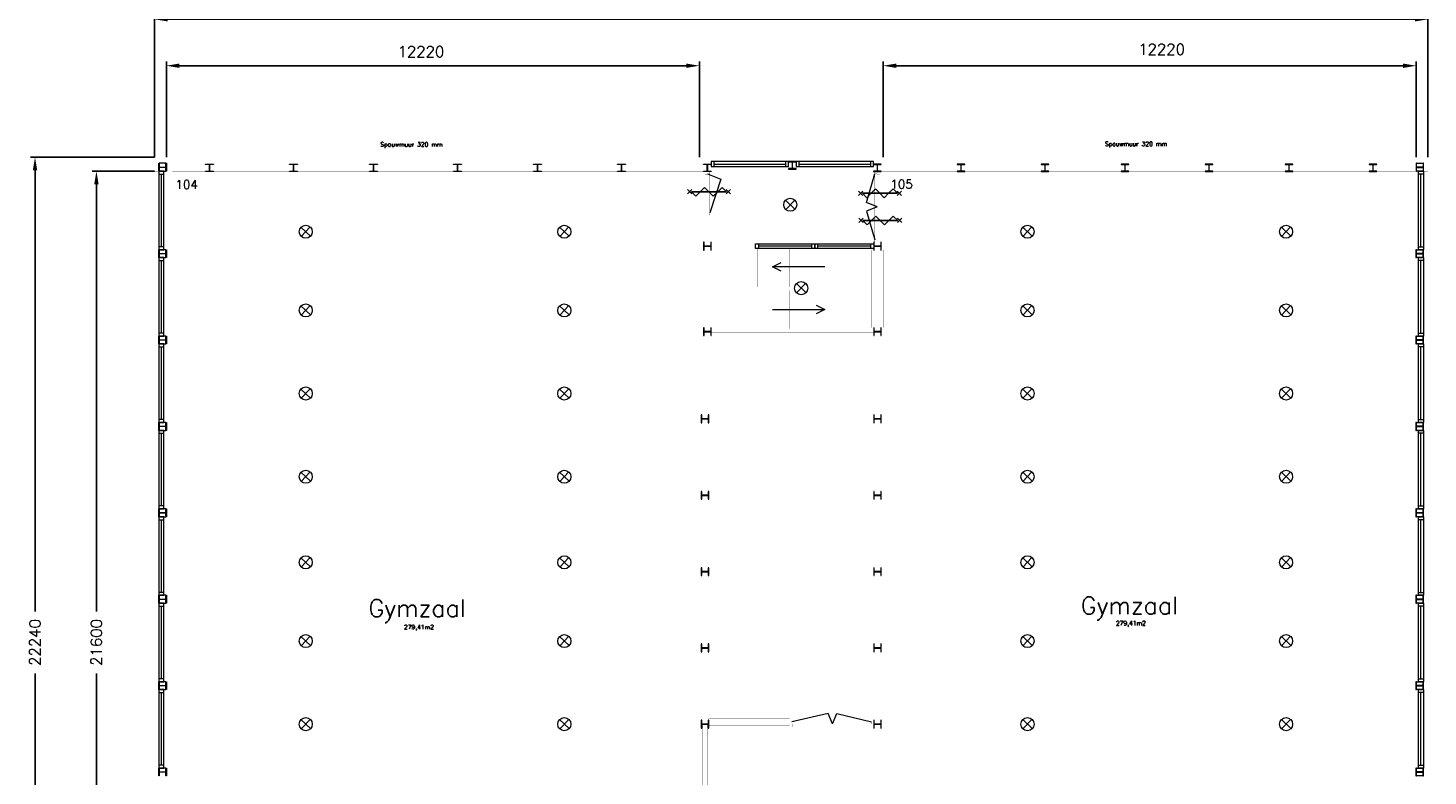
# Model space of a CAD drawing. Header units: millimetres. Extents: x -539328 to 307283, y -3176 to 118900.
# Tile 31 of 33: x 226772 to 258870, y 81703 to 98843. Entities that reach past the tile are written whole.
import ezdxf

# ---------------------------------------------------------------- set-up
doc = ezdxf.new("R2010")
doc.units = ezdxf.units.MM
doc.header["$LTSCALE"] = 50
doc.header["$MEASUREMENT"] = 0
doc.layers.get('0').update_dxf_attribs({"linetype": 'CONTINUOUS'})
doc.layers.get('DEFPOINTS').update_dxf_attribs({"linetype": 'CONTINUOUS'})
doc.layers.add('Binnendeurkozin', color=4, linetype='CONTINUOUS', lineweight=18)
for name, color, linetype in [('Binnenkozijn', 4, 'CONTINUOUS'), ('Binnenmuur', 1, 'CONTINUOUS'), ('Buitenmuur', 1, 'CONTINUOUS'), ('Hekwerk', 3, 'CONTINUOUS'), ('Lichtpunt', 7, 'CONTINUOUS'), ('Maatvoering', 7, 'CONTINUOUS'), ('Profiel', 5, 'CONTINUOUS'), ('TEKST', 7, 'CONTINUOUS'), ('Timmerwerk', 5, 'CONTINUOUS'), ('TRAPPEN', 2, 'CONTINUOUS')]:
    doc.layers.add(name, color=color, linetype=linetype)
doc.styles.get("Standard").update_dxf_attribs({"font": 'romans.shx'})
doc.dimstyles.new('DIM-ARR', dxfattribs={"dimtxt": 2.5, "dimasz": 3, "dimexe": 1, "dimexo": 0, "dimgap": 1.5, "dimtad": 1, "dimdsep": 46, "dimtxsty": 'Standard', "dimcen": -3, "dimdle": 1.25, "dimclrt": 7, "dimadec": 0, "dimazin": 0, "dimtfac": 0.8, "dimtmove": 2, "dimatfit": 3, "dimfxl": 1, "dimtvp": 1.8, "dimtolj": 1, "dimarcsym": 0})

# ---------------------------------------------------------------- blocks, each defined once
blk = doc.blocks.new('*D81')
at = {"layer": 'DEFPOINTS', "color": 0, "transparency": 16777216}
for p in [(226933, 95883), (229673, 95883), (229727, 73643)]:
    blk.add_point(p, dxfattribs=at)
at = {"layer": 'Maatvoering', "color": 0, "lineweight": -2, "transparency": 16777216}
for p, q in [((229673, 95883), (226833, 95883)), ((226933, 95583), (226933, 85473)), ((226933, 73943), (226933, 84054)), ((229727, 73643), (226833, 73643))]:
    blk.add_line(p, q, dxfattribs=at)
at = {"layer": 'Maatvoering', "color": 0, "transparency": 16777216}
for points in [[(226883, 95583), (226983, 95583), (226933, 95883)], [(226883, 73943), (226983, 73943), (226933, 73643)]]:
    blk.add_solid(points, dxfattribs=at)
at = {"layer": 'Maatvoering', "color": 7, "lineweight": 0, "transparency": 16777216, "insert": (226933, 84763), "char_height": 250, "attachment_point": 5, "rotation": 90}
blk.add_mtext('\\A1;22240', dxfattribs=at)
blk = doc.blocks.new('*D82')
at = {"layer": 'DEFPOINTS', "color": 0, "transparency": 16777216}
for p in [(228341, 95563), (229673, 95563), (229727, 73963)]:
    blk.add_point(p, dxfattribs=at)
at = {"layer": 'Maatvoering', "color": 0, "lineweight": -2, "transparency": 16777216}
for p, q in [((229673, 95563), (228241, 95563)), ((228341, 95263), (228341, 85473)), ((228341, 74263), (228341, 84054)), ((229727, 73963), (228241, 73963))]:
    blk.add_line(p, q, dxfattribs=at)
at = {"layer": 'Maatvoering', "color": 0, "transparency": 16777216}
for points in [[(228291, 95263), (228391, 95263), (228341, 95563)], [(228291, 74263), (228391, 74263), (228341, 73963)]]:
    blk.add_solid(points, dxfattribs=at)
at = {"layer": 'Maatvoering', "color": 7, "lineweight": 0, "transparency": 16777216, "insert": (228340, 84763), "char_height": 250, "attachment_point": 5, "rotation": 90}
blk.add_mtext('\\A1;21600', dxfattribs=at)
blk = doc.blocks.new('*D83')
at = {"layer": 'DEFPOINTS', "color": 0, "transparency": 16777216}
for p in [(258870, 99044), (229673, 95883), (258870, 95883)]:
    blk.add_point(p, dxfattribs=at)
at = {"layer": 'Maatvoering', "color": 0, "lineweight": -2, "transparency": 16777216}
for p, q in [((229673, 95883), (229673, 99144)), ((229973, 99044), (258570, 99044)), ((258870, 95883), (258870, 99144))]:
    blk.add_line(p, q, dxfattribs=at)
at = {"layer": 'Maatvoering', "color": 0, "transparency": 16777216}
for points in [[(229973, 99094), (229973, 98994), (229673, 99044)], [(258570, 99094), (258570, 98994), (258870, 99044)]]:
    blk.add_solid(points, dxfattribs=at)
at = {"layer": 'Maatvoering', "color": 7, "lineweight": 0, "transparency": 16777216, "insert": (244271, 99512), "char_height": 250, "attachment_point": 5}
blk.add_mtext('\\A1;29197', dxfattribs=at)
blk = doc.blocks.new('*D84')
at = {"layer": 'DEFPOINTS', "color": 0, "transparency": 16777216}
for p in [(242164, 97979), (229944, 95883), (242164, 95883)]:
    blk.add_point(p, dxfattribs=at)
at = {"layer": 'Maatvoering', "color": 0, "lineweight": -2, "transparency": 16777216}
for p, q in [((229944, 95883), (229944, 98079)), ((230244, 97979), (241864, 97979)), ((242164, 95883), (242164, 98079))]:
    blk.add_line(p, q, dxfattribs=at)
at = {"layer": 'Maatvoering', "color": 0, "transparency": 16777216}
for points in [[(230244, 98029), (230244, 97929), (229944, 97979)], [(241864, 98029), (241864, 97929), (242164, 97979)]]:
    blk.add_solid(points, dxfattribs=at)
at = {"layer": 'Maatvoering', "color": 7, "lineweight": 0, "transparency": 16777216, "insert": (235780, 98301), "char_height": 250, "attachment_point": 5}
blk.add_mtext('\\A1;12220', dxfattribs=at)
blk = doc.blocks.new('*D85')
at = {"layer": 'DEFPOINTS', "color": 0, "transparency": 16777216}
for p in [(258599, 97979), (246379, 95883), (258599, 95883)]:
    blk.add_point(p, dxfattribs=at)
at = {"layer": 'Maatvoering', "color": 0, "lineweight": -2, "transparency": 16777216}
for p, q in [((246379, 95883), (246379, 98079)), ((246679, 97979), (258299, 97979)), ((258599, 95883), (258599, 98079))]:
    blk.add_line(p, q, dxfattribs=at)
at = {"layer": 'Maatvoering', "color": 0, "transparency": 16777216}
for points in [[(246679, 98029), (246679, 97929), (246379, 97979)], [(258299, 98029), (258299, 97929), (258599, 97979)]]:
    blk.add_solid(points, dxfattribs=at)
at = {"layer": 'Maatvoering', "color": 7, "lineweight": 0, "transparency": 16777216, "insert": (252762, 98356), "char_height": 250, "attachment_point": 5}
blk.add_mtext('\\A1;12220', dxfattribs=at)

msp = doc.modelspace()

# ---------------------------------------------------------------- linework, layer by layer
for p, q in [((241891.806, 95140.866), (241991.806, 95040.866)), ((241991.806, 95140.866), (241891.806, 95040.866)), ((241984.133, 95090.866), (242784.133, 95090.866)), ((242084.133, 94990.866), (241984.133, 95090.866)), ((242184.133, 95090.866), (242084.133, 94990.866)), ((242284.133, 95190.866), (242184.133, 95090.866)), ((242384.133, 95090.866), (242284.133, 95190.866)), ((242584.133, 95090.866), (242384.133, 95090.866)), ((242484.133, 94990.866), (242384.133, 95090.866)), ((242584.133, 95090.866), (242484.133, 94990.866)), ((242684.133, 95190.866), (242584.133, 95090.866)), ((242684.133, 95190.866), (242784.133, 95090.866)), ((242784.133, 95090.866), (242684.133, 95090.866)), ((242784.133, 95090.866), (242684.133, 95090.866)), ((242779.394, 95140.866), (242879.394, 95040.866)), ((242879.394, 95140.866), (242779.394, 95040.866)), ((245811.72, 95105.193), (245911.72, 95005.193)), ((245911.72, 95105.193), (245811.72, 95005.193)), ((245904.048, 95055.193), (246704.048, 95055.193)), ((246004.048, 94955.193), (245904.048, 95055.193)), ((246104.048, 95055.193), (246004.048, 94955.193)), ((246204.048, 95155.193), (246104.048, 95055.193)), ((246304.048, 95055.193), (246204.048, 95155.193)), ((246504.048, 95055.193), (246304.048, 95055.193)), ((246404.048, 94955.193), (246304.048, 95055.193)), ((246504.048, 95055.193), (246404.048, 94955.193)), ((246604.048, 95155.193), (246504.048, 95055.193)), ((246604.048, 95155.193), (246704.048, 95055.193)), ((246704.048, 95055.193), (246604.048, 95055.193)), ((246704.048, 95055.193), (246604.048, 95055.193)), ((246699.308, 95105.193), (246799.308, 95005.193)), ((246799.308, 95105.193), (246699.308, 95005.193)), ((245818.862, 94484.492), (245918.862, 94384.492)), ((245918.862, 94484.492), (245818.862, 94384.492)), ((245911.189, 94434.492), (246711.189, 94434.492)), ((246011.189, 94334.492), (245911.189, 94434.492)), ((246111.189, 94434.492), (246011.189, 94334.492)), ((246211.189, 94534.492), (246111.189, 94434.492)), ((246311.189, 94434.492), (246211.189, 94534.492)), ((246511.189, 94434.492), (246311.189, 94434.492)), ((246411.189, 94334.492), (246311.189, 94434.492)), ((246511.189, 94434.492), (246411.189, 94334.492)), ((246611.189, 94534.492), (246511.189, 94434.492)), ((246611.189, 94534.492), (246711.189, 94434.492)), ((246711.189, 94434.492), (246611.189, 94434.492)), ((246711.189, 94434.492), (246611.189, 94434.492)), ((246706.45, 94484.492), (246806.45, 94384.492)), ((246806.45, 94484.492), (246706.45, 94384.492))]:
    msp.add_line(p, q)
at = {"layer": 'Binnendeurkozin', "lineweight": 0}
for p, q in [((242354.721, 95501.809), (242655.02, 95378.729)), ((242655.02, 95378.729), (242404.721, 94605.809)), ((245996.09, 94842.888), (246187.221, 95501.809)), ((246237.221, 94744.059), (245996.09, 94842.888)), ((246237.221, 94744.059), (245996.09, 94645.229)), ((245996.09, 94645.229), (246187.221, 93986.308)), ((245116.391, 83138.439), (244285.221, 82947.308)), ((245215.221, 82897.308), (245116.391, 83138.439)), ((245215.221, 82897.308), (245314.05, 83138.439)), ((245314.05, 83138.439), (246111.221, 82947.308))]:
    msp.add_line(p, q, dxfattribs=at)
at = {"layer": 'Binnendeurkozin', "lineweight": 0, "const_width": 0.8}
for points in [[(242290.721, 95553.809), (242404.721, 95553.809), (242404.721, 95501.809), (242354.721, 95501.809), (242354.721, 95486.809), (242290.721, 95486.809), (242290.721, 95553.809)], [(242290.721, 94586.809), (242290.721, 95486.809)], [(242404.721, 94605.809), (242354.721, 94605.809), (242354.721, 95501.809), (242404.721, 95501.809), (242404.721, 94605.809)], [(246301.221, 95553.809), (246187.221, 95553.809), (246187.221, 95501.809), (246237.221, 95501.809), (246237.221, 95486.809), (246301.221, 95486.809), (246301.221, 95553.809)], [(246187.221, 95501.809), (246237.221, 95501.809), (246237.221, 94744.059), (246187.221, 94744.059), (246187.221, 95501.809)], [(246301.221, 95486.809), (246301.221, 94001.308)], [(246187.221, 94744.059), (246237.221, 94744.059), (246237.221, 93986.308), (246187.221, 93986.308), (246187.221, 94744.059)], [(242290.721, 94553.809), (242404.721, 94553.809), (242404.721, 94605.809), (242354.721, 94605.809), (242354.721, 94620.809), (242290.721, 94620.809), (242290.721, 94553.809)], [(246301.221, 93934.308), (246187.221, 93934.308), (246187.221, 93986.308), (246237.221, 93986.308), (246237.221, 94001.308), (246301.221, 94001.308), (246301.221, 93934.308)], [(244233.221, 82833.308), (244233.221, 82947.308), (244285.221, 82947.308), (244285.221, 82897.308), (244300.221, 82897.308), (244300.221, 82833.308), (244233.221, 82833.308)], [(245215.221, 82947.308), (245215.221, 82897.308), (244285.221, 82897.308), (244285.221, 82947.308), (245215.221, 82947.308)], [(246130.221, 82833.308), (244300.221, 82833.308)], [(246111.221, 82947.308), (246111.221, 82897.308), (245215.221, 82897.308), (245215.221, 82947.308), (246111.221, 82947.308)], [(246163.221, 82833.308), (246163.221, 82947.308), (246111.221, 82947.308), (246111.221, 82897.308), (246096.221, 82897.308), (246096.221, 82833.308), (246163.221, 82833.308)]]:
    msp.add_lwpolyline(points, dxfattribs=at)
at = {"layer": 'Binnenkozijn', "lineweight": 0}
for p, q in [((244169.173, 95783.309), (242503.173, 95783.309)), ((242503.173, 95726.309), (244138.197, 95726.309)), ((246087.221, 95783.309), (244421.221, 95783.309)), ((244454.721, 95726.309), (246087.221, 95726.309)), ((229772.721, 95496.309), (229772.721, 93830.309)), ((229829.721, 93830.309), (229829.721, 95496.309)), ((258707.971, 93830.31), (258707.971, 95496.31)), ((258764.971, 95496.31), (258764.971, 93830.31)), ((243522.172, 93901.308), (244742.196, 93901.308)), ((244876.196, 93901.308), (246096.221, 93901.308)), ((246096.221, 93844.308), (244876.196, 93844.308)), ((229772.721, 93516.309), (229772.721, 91850.309)), ((229829.721, 91850.309), (229829.721, 93516.309)), ((258707.971, 91850.31), (258707.971, 93516.31)), ((258764.971, 93516.31), (258764.971, 91850.31)), ((229772.721, 91536.309), (229772.721, 89870.309)), ((229829.721, 89870.309), (229829.721, 91536.309)), ((258707.971, 89870.309), (258707.971, 91536.309)), ((258764.971, 91536.309), (258764.971, 89870.309)), ((229772.721, 89556.309), (229772.721, 87890.309)), ((229829.721, 87890.309), (229829.721, 89556.309)), ((258707.97, 87890.309), (258707.97, 89556.309)), ((258764.97, 89556.309), (258764.97, 87890.309)), ((229772.721, 87576.309), (229772.721, 85910.309)), ((229829.721, 85910.309), (229829.721, 87576.309)), ((258707.97, 85910.309), (258707.97, 87576.309)), ((258764.97, 87576.309), (258764.97, 85910.309)), ((229772.721, 85596.309), (229772.721, 83930.309)), ((229829.721, 83930.309), (229829.721, 85596.309)), ((258707.97, 83930.309), (258707.97, 85596.309)), ((258764.97, 85596.309), (258764.97, 83930.309)), ((229772.721, 83616.308), (229772.721, 81950.308)), ((229829.721, 81950.308), (229829.721, 83616.308)), ((258707.97, 81950.309), (258707.97, 83616.309)), ((258764.97, 83616.309), (258764.97, 81950.309))]:
    msp.add_line(p, q, dxfattribs=at)
for points in [[(242436.173, 95669.309), (242503.173, 95669.309), (242503.173, 95783.309), (242436.173, 95783.309), (242436.173, 95669.309)], [(242503.173, 95669.309), (244169.173, 95669.309)], [(244138.197, 95669.309), (244205.197, 95669.309), (244205.197, 95783.309), (244138.197, 95783.309), (244138.197, 95669.309)], [(244387.721, 95669.309), (244454.721, 95669.309), (244454.721, 95783.309), (244387.721, 95783.309), (244387.721, 95669.309)], [(244421.221, 95669.309), (246087.221, 95669.309)], [(246087.221, 95669.309), (246154.221, 95669.309), (246154.221, 95783.309), (246087.221, 95783.309), (246087.221, 95669.309)], [(229886.721, 95496.309), (229886.721, 95563.309), (229772.721, 95563.309), (229772.721, 95496.309), (229886.721, 95496.309)], [(229886.721, 93830.309), (229886.721, 95496.309)], [(258650.971, 95496.31), (258650.971, 95563.31), (258764.971, 95563.31), (258764.971, 95496.31), (258650.971, 95496.31)], [(258650.971, 93830.31), (258650.971, 95496.31)], [(229886.721, 93763.309), (229886.721, 93830.309), (229772.721, 93830.309), (229772.721, 93763.309), (229886.721, 93763.309)], [(243522.172, 93787.308), (243455.172, 93787.308), (243455.172, 93901.308), (243522.172, 93901.308), (243522.172, 93787.308)], [(244742.196, 93844.308), (243522.172, 93844.308)], [(244742.196, 93787.308), (243522.172, 93787.308)], [(244809.196, 93787.308), (244742.196, 93787.308), (244742.196, 93901.308), (244809.196, 93901.308), (244809.196, 93787.308)], [(244876.196, 93787.308), (244809.196, 93787.308), (244809.196, 93901.308), (244876.196, 93901.308), (244876.196, 93787.308)], [(246096.221, 93787.308), (244876.196, 93787.308)], [(246163.221, 93787.308), (246096.221, 93787.308), (246096.221, 93901.308), (246163.221, 93901.308), (246163.221, 93787.308)], [(258650.971, 93763.31), (258650.971, 93830.31), (258764.971, 93830.31), (258764.971, 93763.31), (258650.971, 93763.31)], [(229886.721, 93516.309), (229886.721, 93583.309), (229772.721, 93583.309), (229772.721, 93516.309), (229886.721, 93516.309)], [(229886.721, 91850.309), (229886.721, 93516.309)], [(258650.971, 93516.31), (258650.971, 93583.31), (258764.971, 93583.31), (258764.971, 93516.31), (258650.971, 93516.31)], [(258650.971, 91850.31), (258650.971, 93516.31)], [(229886.721, 91783.309), (229886.721, 91850.309), (229772.721, 91850.309), (229772.721, 91783.309), (229886.721, 91783.309)], [(258650.971, 91783.31), (258650.971, 91850.31), (258764.971, 91850.31), (258764.971, 91783.31), (258650.971, 91783.31)], [(229886.721, 91536.309), (229886.721, 91603.309), (229772.721, 91603.309), (229772.721, 91536.309), (229886.721, 91536.309)], [(229886.721, 89870.309), (229886.721, 91536.309)], [(258650.971, 91536.309), (258650.971, 91603.309), (258764.971, 91603.309), (258764.971, 91536.309), (258650.971, 91536.309)], [(258650.971, 89870.309), (258650.971, 91536.309)], [(229886.721, 89803.309), (229886.721, 89870.309), (229772.721, 89870.309), (229772.721, 89803.309), (229886.721, 89803.309)], [(229886.721, 89556.309), (229886.721, 89623.309), (229772.721, 89623.309), (229772.721, 89556.309), (229886.721, 89556.309)], [(229886.721, 87890.309), (229886.721, 89556.309)], [(258650.97, 89556.309), (258650.97, 89623.309), (258764.97, 89623.309), (258764.97, 89556.309), (258650.97, 89556.309)], [(258650.97, 87890.309), (258650.97, 89556.309)], [(258650.971, 89803.31), (258650.971, 89870.31), (258764.971, 89870.31), (258764.971, 89803.31), (258650.971, 89803.31)], [(229886.721, 87823.309), (229886.721, 87890.309), (229772.721, 87890.309), (229772.721, 87823.309), (229886.721, 87823.309)], [(229886.721, 87576.309), (229886.721, 87643.309), (229772.721, 87643.309), (229772.721, 87576.309), (229886.721, 87576.309)], [(258650.97, 87823.309), (258650.97, 87890.309), (258764.97, 87890.309), (258764.97, 87823.309), (258650.97, 87823.309)], [(258650.97, 87576.309), (258650.97, 87643.309), (258764.97, 87643.309), (258764.97, 87576.309), (258650.97, 87576.309)], [(229886.721, 85910.309), (229886.721, 87576.309)], [(258650.97, 85910.309), (258650.97, 87576.309)], [(229886.721, 85843.309), (229886.721, 85910.309), (229772.721, 85910.309), (229772.721, 85843.309), (229886.721, 85843.309)], [(258650.97, 85843.309), (258650.97, 85910.309), (258764.97, 85910.309), (258764.97, 85843.309), (258650.97, 85843.309)], [(229886.721, 85596.309), (229886.721, 85663.309), (229772.721, 85663.309), (229772.721, 85596.309), (229886.721, 85596.309)], [(229886.721, 83930.309), (229886.721, 85596.309)], [(258650.97, 85596.309), (258650.97, 85663.309), (258764.97, 85663.309), (258764.97, 85596.309), (258650.97, 85596.309)], [(258650.97, 83930.309), (258650.97, 85596.309)], [(229886.721, 83863.309), (229886.721, 83930.309), (229772.721, 83930.309), (229772.721, 83863.309), (229886.721, 83863.309)], [(258650.97, 83863.309), (258650.97, 83930.309), (258764.97, 83930.309), (258764.97, 83863.309), (258650.97, 83863.309)], [(229886.721, 83616.308), (229886.721, 83683.308), (229772.721, 83683.308), (229772.721, 83616.308), (229886.721, 83616.308)], [(229886.721, 81950.308), (229886.721, 83616.308)], [(258650.97, 83616.309), (258650.97, 83683.309), (258764.97, 83683.309), (258764.97, 83616.309), (258650.97, 83616.309)], [(258650.97, 81950.309), (258650.97, 83616.309)], [(229886.721, 81883.308), (229886.721, 81950.308), (229772.721, 81950.308), (229772.721, 81883.308), (229886.721, 81883.308)], [(258650.97, 81883.309), (258650.97, 81950.309), (258764.97, 81950.309), (258764.97, 81883.309), (258650.97, 81883.309)]]:
    msp.add_lwpolyline(points, dxfattribs=at)
at = {"layer": 'Binnenmuur', "lineweight": 0, "const_width": 0.8}
for points in [[(242217.721, 91973.858), (242217.721, 94553.809), (242317.721, 94553.809), (242317.721, 91973.858), (242217.721, 91973.858)], [(242377.721, 94553.809), (242377.721, 91973.858), (242477.721, 91973.858), (242477.721, 94553.809), (242377.721, 94553.809)], [(246118.721, 91973.858), (246118.721, 93754.308), (246218.721, 93754.308), (246218.721, 91973.858), (246118.721, 91973.858)], [(246278.721, 93754.308), (246278.721, 91973.858), (246378.721, 91973.858), (246378.721, 93754.308), (246278.721, 93754.308)], [(242433.221, 91873.858), (246163.221, 91873.858), (246163.221, 91973.858), (242433.221, 91973.858), (242433.221, 91873.858)], [(246163.221, 91713.858), (242433.221, 91713.858), (242433.221, 91813.858), (246163.221, 91813.858), (246163.221, 91713.858)], [(246198.721, 91880.858), (246198.721, 89891.308), (246298.721, 89891.308), (246298.721, 91880.858), (246198.721, 91880.858)], [(246198.721, 89885.308), (246198.721, 88137.308), (246298.721, 88137.308), (246298.721, 89885.308), (246198.721, 89885.308)], [(246198.721, 88131.308), (246198.721, 86389.308), (246298.721, 86389.308), (246298.721, 88131.308), (246198.721, 88131.308)], [(246198.721, 86624.308), (246198.721, 84641.308), (246298.721, 84641.308), (246298.721, 86383.308), (246198.721, 86383.308)], [(246198.721, 84635.308), (246198.721, 82893.308), (246298.721, 82893.308), (246298.721, 84635.308), (246198.721, 84635.308)], [(242243.721, 82887.308), (242243.721, 75901.308), (242343.721, 75901.308), (242343.721, 82887.308), (242243.721, 82887.308)], [(242379.221, 82920.308), (244233.221, 82920.308), (244233.221, 83020.308), (242379.221, 83020.308), (242379.221, 82920.308)], [(244233.221, 82760.308), (242379.221, 82760.308), (242379.221, 82860.308), (244233.221, 82860.308), (244233.221, 82760.308)]]:
    msp.add_lwpolyline(points, dxfattribs=at)
at = {"layer": 'Buitenmuur', "lineweight": 0}
msp.add_lwpolyline([(229772.721, 95563.309, 0.8, 0.8, 0), (229672.721, 95563.31, 0.8, 0.8, 0), (229672.721, 95883.309, 0.8, 0.8, 0), (229672.721, 95883.309, 0.8, 0.8, 0), (229672.721, 95883.309, 0.8, 0.8, 0), (242243.721, 95883.309, 0.8, 0.8, 0), (242303.721, 95883.309, 0.8, 0.8, 0), (242436.173, 95883.309, 0.8, 0.8, 0), (242436.173, 95783.309, 0.8, 0.8, 0), (242303.721, 95783.309, 0.8, 0.8, 0), (242303.721, 95783.309, 0.8, 0.8, 0), (229772.721, 95783.309, 0.8, 0.8, 0), (229772.721, 95783.309, 0.8, 0.8, 0), (229772.721, 95563.309, 0, 0, 0)], format="xyseb", dxfattribs=at)
at = {"layer": 'Buitenmuur', "lineweight": 0, "const_width": 0.8}
for points in [[(230077.721, 95563.309), (230077.721, 95663.309), (230977.721, 95663.309), (242344.721, 95663.309), (242343.173, 95663.309), (242343.173, 95563.309), (242297.721, 95563.309), (242297.721, 95563.309), (230077.721, 95563.309)], [(258598.721, 95563.309), (258598.721, 95663.309), (257698.721, 95663.309), (246331.721, 95663.309), (246331.721, 95663.309), (246331.721, 95563.309), (246378.721, 95563.309), (246378.721, 95563.309), (258598.721, 95563.309)]]:
    msp.add_lwpolyline(points, dxfattribs=at)
msp.add_lwpolyline([(246238.721, 95783.309), (246238.721, 95783.309), (258769.721, 95783.309), (258769.721, 95783.309), (258769.721, 95563.309), (258769.721, 95563.31), (258769.721, 95563.31), (258869.721, 95563.31), (258869.721, 95883.309), (246298.721, 95883.309), (246238.721, 95883.309), (246154.221, 95883.309), (246154.221, 95783.309)], close=True, dxfattribs=at)
at = {"layer": 'Hekwerk', "lineweight": 0, "const_width": 0.8}
for points in [[(243455.172, 92909.808), (243455.172, 93787.308), (243505.172, 93787.308), (243505.172, 92909.808), (243455.172, 92909.808)], [(243455.172, 92869.808), (243455.172, 92909.808), (245038.721, 92909.808), (245038.721, 92829.808), (243455.172, 92829.808), (243455.172, 92869.808)]]:
    msp.add_lwpolyline(points, dxfattribs=at)
at = {"layer": 'Lichtpunt', "lineweight": 0}
for p, q in [((244138.94, 94896.509), (244356.482, 94689.929)), ((244144.421, 94684.448), (244351.001, 94901.99)), ((233030.396, 94279.084), (233247.939, 94072.504)), ((233035.877, 94067.022), (233242.457, 94284.565)), ((238959.572, 94279.084), (239177.115, 94072.504)), ((238965.054, 94067.022), (239171.633, 94284.565)), ((249578.402, 94279.084), (249795.944, 94072.504)), ((249583.883, 94067.022), (249790.463, 94284.565)), ((255507.578, 94279.084), (255725.121, 94072.504)), ((255513.06, 94067.022), (255719.639, 94284.565)), ((244389.442, 92985.646), (244606.985, 92779.066)), ((244394.924, 92773.585), (244601.503, 92991.128)), ((233030.396, 92475.432), (233247.939, 92268.853)), ((233035.877, 92263.371), (233242.457, 92480.914)), ((238959.572, 92475.432), (239177.115, 92268.853)), ((238965.054, 92263.371), (239171.633, 92480.914)), ((249578.402, 92475.432), (249795.944, 92268.853)), ((249583.883, 92263.371), (249790.463, 92480.914)), ((255507.578, 92475.432), (255725.121, 92268.853)), ((255513.06, 92263.371), (255719.639, 92480.914)), ((233030.396, 90570.822), (233247.939, 90364.242)), ((233035.877, 90358.76), (233242.457, 90576.303)), ((238959.572, 90570.822), (239177.115, 90364.242)), ((238965.054, 90358.76), (239171.633, 90576.303)), ((249578.402, 90570.822), (249795.944, 90364.242)), ((249583.883, 90358.76), (249790.463, 90576.303)), ((255507.578, 90570.822), (255725.121, 90364.242)), ((255513.06, 90358.76), (255719.639, 90576.303)), ((233030.396, 88663.925), (233247.939, 88457.345)), ((233035.877, 88451.864), (233242.457, 88669.406)), ((238959.572, 88663.925), (239177.115, 88457.345)), ((238965.054, 88451.864), (239171.633, 88669.406)), ((249578.402, 88663.925), (249795.944, 88457.345)), ((249583.883, 88451.864), (249790.463, 88669.406)), ((255507.578, 88663.925), (255725.121, 88457.345)), ((255513.06, 88451.864), (255719.639, 88669.406)), ((233030.396, 86702.546), (233247.939, 86495.966)), ((233035.877, 86490.485), (233242.457, 86708.027)), ((238959.572, 86702.546), (239177.115, 86495.966)), ((238965.054, 86490.485), (239171.633, 86708.027)), ((249578.402, 86702.546), (249795.944, 86495.966)), ((249583.883, 86490.485), (249790.463, 86708.027)), ((255507.578, 86702.546), (255725.121, 86495.966)), ((255513.06, 86490.485), (255719.639, 86708.027)), ((233030.396, 84898.894), (233247.939, 84692.315)), ((233035.877, 84686.833), (233242.457, 84904.376)), ((238959.572, 84898.894), (239177.115, 84692.315)), ((238965.054, 84686.833), (239171.633, 84904.376)), ((249578.402, 84898.894), (249795.944, 84692.315)), ((249583.883, 84686.833), (249790.463, 84904.376)), ((255507.578, 84898.894), (255725.121, 84692.315)), ((255513.06, 84686.833), (255719.639, 84904.376)), ((233030.396, 82994.284), (233247.939, 82787.704)), ((233035.877, 82782.222), (233242.457, 82999.765)), ((238959.572, 82994.284), (239177.115, 82787.704)), ((238965.054, 82782.222), (239171.633, 82999.765)), ((249578.402, 82994.284), (249795.944, 82787.704)), ((249583.883, 82782.222), (249790.463, 82999.765)), ((255507.578, 82994.284), (255725.121, 82787.704)), ((255513.06, 82782.222), (255719.639, 82999.765))]:
    msp.add_line(p, q, dxfattribs=at)
for centre in [(244247.711, 94793.219), (233139.167, 94175.794), (239068.343, 94175.794), (249687.173, 94175.794), (255616.349, 94175.794), (244498.214, 92882.356), (233139.167, 92372.142), (239068.343, 92372.142), (249687.173, 92372.142), (255616.349, 92372.142), (233139.167, 90467.532), (239068.343, 90467.532), (249687.173, 90467.532), (255616.349, 90467.532), (233139.167, 88560.635), (239068.343, 88560.635), (249687.173, 88560.635), (255616.349, 88560.635), (233139.167, 86599.256), (239068.343, 86599.256), (249687.173, 86599.256), (255616.349, 86599.256), (233139.167, 84795.605), (239068.343, 84795.605), (249687.173, 84795.605), (255616.349, 84795.605), (233139.167, 82890.994), (239068.343, 82890.994), (249687.173, 82890.994), (255616.349, 82890.994)]:
    msp.add_circle(centre, 150, dxfattribs=at)
at = {"layer": 'Profiel', "lineweight": 0}
for points in [[(229772.721, 95743.309), (229782.221, 95743.309), (229782.221, 95671.309, 0.414213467), (229797.221, 95656.309), (229919.221, 95656.309, 0.414213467), (229934.221, 95671.309), (229934.221, 95743.309), (229943.721, 95743.309), (229943.721, 95563.309), (229934.221, 95563.309), (229934.221, 95635.309, 0.41421385), (229919.221, 95650.309), (229797.221, 95650.309, 0.414213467), (229782.221, 95635.309), (229782.221, 95563.309), (229772.721, 95563.309)], [(231023.721, 95724.81), (231023.721, 95715.31), (230951.721, 95715.31, 0.414213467), (230936.721, 95700.31), (230936.721, 95578.31, 0.414213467), (230951.721, 95563.31), (231023.721, 95563.31), (231023.721, 95553.81), (230843.721, 95553.809), (230843.721, 95563.309), (230915.721, 95563.309, 0.41421385), (230930.721, 95578.309), (230930.721, 95700.309, 0.414213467), (230915.721, 95715.309), (230843.721, 95715.309), (230843.721, 95724.81)], [(232948.721, 95724.81), (232948.721, 95715.31), (232876.721, 95715.31, 0.414213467), (232861.721, 95700.31), (232861.721, 95578.31, 0.414213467), (232876.721, 95563.31), (232948.721, 95563.31), (232948.721, 95553.81), (232768.721, 95553.809), (232768.721, 95563.309), (232840.721, 95563.309, 0.41421385), (232855.721, 95578.309), (232855.721, 95700.309, 0.414213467), (232840.721, 95715.309), (232768.721, 95715.309), (232768.721, 95724.81)], [(234783.721, 95724.81), (234783.721, 95715.31), (234711.721, 95715.31, 0.414213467), (234696.721, 95700.31), (234696.721, 95578.31, 0.414213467), (234711.721, 95563.31), (234783.721, 95563.31), (234783.721, 95553.81), (234603.721, 95553.809), (234603.721, 95563.309), (234675.721, 95563.309, 0.41421385), (234690.721, 95578.309), (234690.721, 95700.309, 0.414213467), (234675.721, 95715.309), (234603.721, 95715.309), (234603.721, 95724.81)], [(236708.721, 95724.81), (236708.721, 95715.31), (236636.721, 95715.31, 0.414213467), (236621.721, 95700.31), (236621.721, 95578.31, 0.414213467), (236636.721, 95563.31), (236708.721, 95563.31), (236708.721, 95553.81), (236528.721, 95553.809), (236528.721, 95563.309), (236600.721, 95563.309, 0.41421385), (236615.721, 95578.309), (236615.721, 95700.309, 0.414213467), (236600.721, 95715.309), (236528.721, 95715.309), (236528.721, 95724.81)], [(238543.721, 95724.81), (238543.721, 95715.31), (238471.721, 95715.31, 0.414213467), (238456.721, 95700.31), (238456.721, 95578.31, 0.414213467), (238471.721, 95563.31), (238543.721, 95563.31), (238543.721, 95553.81), (238363.721, 95553.809), (238363.721, 95563.309), (238435.721, 95563.309, 0.41421385), (238450.721, 95578.309), (238450.721, 95700.309, 0.414213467), (238435.721, 95715.309), (238363.721, 95715.309), (238363.721, 95724.81)], [(240468.721, 95724.81), (240468.721, 95715.31), (240396.721, 95715.31, 0.414213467), (240381.721, 95700.31), (240381.721, 95578.31, 0.414213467), (240396.721, 95563.31), (240468.721, 95563.31), (240468.721, 95553.81), (240288.721, 95553.809), (240288.721, 95563.309), (240360.721, 95563.309, 0.41421385), (240375.721, 95578.309), (240375.721, 95700.309, 0.414213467), (240360.721, 95715.309), (240288.721, 95715.309), (240288.721, 95724.81)], [(242436.173, 95724.81), (242436.173, 95715.31), (242364.173, 95715.31, 0.414213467), (242349.173, 95700.31), (242349.173, 95578.31, 0.414213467), (242364.173, 95563.31), (242436.173, 95563.31), (242436.173, 95553.81), (242256.173, 95553.809), (242256.173, 95563.309), (242328.173, 95563.309, 0.41421385), (242343.173, 95578.309), (242343.173, 95700.309, 0.414213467), (242328.173, 95715.309), (242256.173, 95715.309), (242256.173, 95724.81)], [(244205.197, 95783.309), (244205.197, 95773.809), (244277.197, 95773.809, -0.414213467), (244292.197, 95758.809), (244292.197, 95636.809, -0.414213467), (244277.197, 95621.809), (244205.197, 95621.809), (244205.197, 95612.309), (244385.197, 95612.309), (244385.197, 95621.809), (244313.197, 95621.809, -0.41421385), (244298.197, 95636.809), (244298.197, 95758.809, -0.414213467), (244313.197, 95773.809), (244385.197, 95773.809), (244385.197, 95783.309)], [(246154.221, 95724.81), (246154.221, 95715.31), (246226.221, 95715.31, -0.414213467), (246241.221, 95700.31), (246241.221, 95578.31, -0.414213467), (246226.221, 95563.31), (246154.221, 95563.31), (246154.221, 95553.81), (246334.221, 95553.809), (246334.221, 95563.309), (246262.221, 95563.309, -0.41421385), (246247.221, 95578.309), (246247.221, 95700.309, -0.414213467), (246262.221, 95715.309), (246334.221, 95715.309), (246334.221, 95724.81)], [(248073.721, 95724.81), (248073.721, 95715.31), (248145.721, 95715.31, -0.414213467), (248160.721, 95700.31), (248160.721, 95578.31, -0.414213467), (248145.721, 95563.31), (248073.721, 95563.31), (248073.721, 95553.81), (248253.721, 95553.809), (248253.721, 95563.309), (248181.721, 95563.309, -0.41421385), (248166.721, 95578.309), (248166.721, 95700.309, -0.414213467), (248181.721, 95715.309), (248253.721, 95715.309), (248253.721, 95724.81)], [(249998.721, 95724.81), (249998.721, 95715.31), (250070.721, 95715.31, -0.414213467), (250085.721, 95700.31), (250085.721, 95578.31, -0.414213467), (250070.721, 95563.31), (249998.721, 95563.31), (249998.721, 95553.81), (250178.721, 95553.809), (250178.721, 95563.309), (250106.721, 95563.309, -0.41421385), (250091.721, 95578.309), (250091.721, 95700.309, -0.414213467), (250106.721, 95715.309), (250178.721, 95715.309), (250178.721, 95724.81)], [(251833.721, 95724.81), (251833.721, 95715.31), (251905.721, 95715.31, -0.414213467), (251920.721, 95700.31), (251920.721, 95578.31, -0.414213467), (251905.721, 95563.31), (251833.721, 95563.31), (251833.721, 95553.81), (252013.721, 95553.809), (252013.721, 95563.309), (251941.721, 95563.309, -0.41421385), (251926.721, 95578.309), (251926.721, 95700.309, -0.414213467), (251941.721, 95715.309), (252013.721, 95715.309), (252013.721, 95724.81)], [(253758.721, 95724.81), (253758.721, 95715.31), (253830.721, 95715.31, -0.414213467), (253845.721, 95700.31), (253845.721, 95578.31, -0.414213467), (253830.721, 95563.31), (253758.721, 95563.31), (253758.721, 95553.81), (253938.721, 95553.809), (253938.721, 95563.309), (253866.721, 95563.309, -0.41421385), (253851.721, 95578.309), (253851.721, 95700.309, -0.414213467), (253866.721, 95715.309), (253938.721, 95715.309), (253938.721, 95724.81)], [(255593.721, 95724.81), (255593.721, 95715.31), (255665.721, 95715.31, -0.414213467), (255680.721, 95700.31), (255680.721, 95578.31, -0.414213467), (255665.721, 95563.31), (255593.721, 95563.31), (255593.721, 95553.81), (255773.721, 95553.809), (255773.721, 95563.309), (255701.721, 95563.309, -0.41421385), (255686.721, 95578.309), (255686.721, 95700.309, -0.414213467), (255701.721, 95715.309), (255773.721, 95715.309), (255773.721, 95724.81)], [(257518.721, 95724.81), (257518.721, 95715.31), (257590.721, 95715.31, -0.414213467), (257605.721, 95700.31), (257605.721, 95578.31, -0.414213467), (257590.721, 95563.31), (257518.721, 95563.31), (257518.721, 95553.81), (257698.721, 95553.809), (257698.721, 95563.309), (257626.721, 95563.309, -0.41421385), (257611.721, 95578.309), (257611.721, 95700.309, -0.414213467), (257626.721, 95715.309), (257698.721, 95715.309), (257698.721, 95724.81)], [(258769.721, 95743.31), (258760.221, 95743.31), (258760.221, 95671.31, -0.414213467), (258745.221, 95656.31), (258623.221, 95656.31, -0.414213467), (258608.221, 95671.31), (258608.221, 95743.31), (258598.721, 95743.31), (258598.721, 95563.31), (258608.221, 95563.31), (258608.221, 95635.31, -0.41421385), (258623.221, 95650.31), (258745.221, 95650.31, -0.414213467), (258760.221, 95635.31), (258760.221, 95563.31), (258769.721, 95563.31)], [(229772.721, 93763.309), (229782.221, 93763.309), (229782.221, 93691.309, 0.414213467), (229797.221, 93676.309), (229919.221, 93676.309, 0.414213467), (229934.221, 93691.309), (229934.221, 93763.309), (229943.721, 93763.309), (229943.721, 93583.309), (229934.221, 93583.309), (229934.221, 93655.309, 0.41421385), (229919.221, 93670.309), (229797.221, 93670.309, 0.414213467), (229782.221, 93655.309), (229782.221, 93583.309), (229772.721, 93583.309)], [(242433.221, 93934.308), (242423.721, 93934.308), (242423.721, 93862.308, -0.414213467), (242408.721, 93847.308), (242286.721, 93847.308, -0.414213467), (242271.721, 93862.308), (242271.721, 93934.308), (242262.221, 93934.308), (242262.221, 93754.308), (242271.721, 93754.308), (242271.721, 93826.308, -0.41421385), (242286.721, 93841.308), (242408.721, 93841.308, -0.414213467), (242423.721, 93826.308), (242423.721, 93754.308), (242433.221, 93754.308)], [(246334.221, 93934.308), (246324.721, 93934.308), (246324.721, 93862.308, -0.414213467), (246309.721, 93847.308), (246187.721, 93847.308, -0.414213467), (246172.721, 93862.308), (246172.721, 93934.308), (246163.221, 93934.308), (246163.221, 93754.308), (246172.721, 93754.308), (246172.721, 93826.308, -0.41421385), (246187.721, 93841.308), (246309.721, 93841.308, -0.414213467), (246324.721, 93826.308), (246324.721, 93754.308), (246334.221, 93754.308)], [(258764.971, 93763.31), (258755.471, 93763.31), (258755.471, 93691.31, -0.414213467), (258740.471, 93676.31), (258618.471, 93676.31, -0.414213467), (258603.471, 93691.31), (258603.471, 93763.31), (258593.971, 93763.31), (258593.971, 93583.31), (258603.471, 93583.31), (258603.471, 93655.31, -0.41421385), (258618.471, 93670.31), (258740.471, 93670.31, -0.414213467), (258755.471, 93655.31), (258755.471, 93583.31), (258764.971, 93583.31)], [(242433.221, 91973.858), (242423.721, 91973.858), (242423.721, 91901.858, -0.414213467), (242408.721, 91886.858), (242286.721, 91886.859, -0.414213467), (242271.721, 91901.859), (242271.721, 91973.859), (242262.221, 91973.859), (242262.221, 91793.859), (242271.721, 91793.859), (242271.721, 91865.859, -0.41421385), (242286.721, 91880.858), (242408.721, 91880.858, -0.414213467), (242423.721, 91865.858), (242423.721, 91793.858), (242433.221, 91793.858)], [(246334.221, 91973.858), (246324.721, 91973.858), (246324.721, 91901.858, -0.414213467), (246309.721, 91886.858), (246187.721, 91886.859, -0.414213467), (246172.721, 91901.859), (246172.721, 91973.859), (246163.221, 91973.859), (246163.221, 91793.859), (246172.721, 91793.859), (246172.721, 91865.859, -0.41421385), (246187.721, 91880.858), (246309.721, 91880.858, -0.414213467), (246324.721, 91865.858), (246324.721, 91793.858), (246334.221, 91793.858)], [(229772.721, 91783.309), (229782.221, 91783.309), (229782.221, 91711.309, 0.414213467), (229797.221, 91696.309), (229919.221, 91696.309, 0.414213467), (229934.221, 91711.309), (229934.221, 91783.309), (229943.721, 91783.309), (229943.721, 91603.309), (229934.221, 91603.309), (229934.221, 91675.309, 0.41421385), (229919.221, 91690.309), (229797.221, 91690.309, 0.414213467), (229782.221, 91675.309), (229782.221, 91603.309), (229772.721, 91603.309)], [(258764.971, 91783.31), (258755.471, 91783.31), (258755.471, 91711.31, -0.414213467), (258740.471, 91696.31), (258618.471, 91696.31, -0.414213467), (258603.471, 91711.31), (258603.471, 91783.31), (258593.971, 91783.31), (258593.971, 91603.31), (258603.471, 91603.31), (258603.471, 91675.31, -0.41421385), (258618.471, 91690.31), (258740.471, 91690.31, -0.414213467), (258755.47, 91675.31), (258755.47, 91603.31), (258764.971, 91603.31)], [(242379.221, 89978.308), (242369.721, 89978.308), (242369.721, 89906.308, -0.414213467), (242354.721, 89891.308), (242232.721, 89891.308, -0.414213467), (242217.721, 89906.308), (242217.721, 89978.308), (242208.221, 89978.308), (242208.221, 89798.308), (242217.721, 89798.308), (242217.721, 89870.308, -0.41421385), (242232.721, 89885.308), (242354.721, 89885.308, -0.414213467), (242369.721, 89870.308), (242369.721, 89798.308), (242379.221, 89798.308)], [(246334.221, 89978.308), (246324.721, 89978.308), (246324.721, 89906.308, -0.414213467), (246309.721, 89891.308), (246187.721, 89891.308, -0.414213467), (246172.721, 89906.308), (246172.721, 89978.308), (246163.221, 89978.308), (246163.221, 89798.308), (246172.721, 89798.308), (246172.721, 89870.308, -0.41421385), (246187.721, 89885.308), (246309.721, 89885.308, -0.414213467), (246324.721, 89870.308), (246324.721, 89798.308), (246334.221, 89798.308)], [(229772.721, 89803.309), (229782.221, 89803.309), (229782.221, 89731.309, 0.414213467), (229797.221, 89716.309), (229919.221, 89716.309, 0.414213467), (229934.221, 89731.309), (229934.221, 89803.309), (229943.721, 89803.309), (229943.721, 89623.309), (229934.221, 89623.309), (229934.221, 89695.309, 0.41421385), (229919.221, 89710.309), (229797.221, 89710.309, 0.414213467), (229782.221, 89695.309), (229782.221, 89623.309), (229772.721, 89623.309)], [(258764.971, 89803.309), (258755.471, 89803.309), (258755.47, 89731.309, -0.414213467), (258740.47, 89716.309), (258618.47, 89716.31, -0.414213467), (258603.47, 89731.31), (258603.47, 89803.31), (258593.97, 89803.31), (258593.97, 89623.31), (258603.47, 89623.31), (258603.47, 89695.31, -0.41421385), (258618.47, 89710.31), (258740.47, 89710.309, -0.414213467), (258755.47, 89695.309), (258755.47, 89623.309), (258764.971, 89623.309)], [(242379.221, 88224.308), (242369.721, 88224.308), (242369.721, 88152.308, -0.414213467), (242354.721, 88137.308), (242232.721, 88137.308, -0.414213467), (242217.721, 88152.308), (242217.721, 88224.308), (242208.221, 88224.308), (242208.221, 88044.308), (242217.721, 88044.308), (242217.721, 88116.308, -0.41421385), (242232.721, 88131.308), (242354.721, 88131.308, -0.414213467), (242369.721, 88116.308), (242369.721, 88044.308), (242379.221, 88044.308)], [(246334.221, 88224.308), (246324.721, 88224.308), (246324.721, 88152.308, -0.414213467), (246309.721, 88137.308), (246187.721, 88137.308, -0.414213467), (246172.721, 88152.308), (246172.721, 88224.308), (246163.221, 88224.308), (246163.221, 88044.308), (246172.721, 88044.308), (246172.721, 88116.308, -0.41421385), (246187.721, 88131.308), (246309.721, 88131.308, -0.414213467), (246324.721, 88116.308), (246324.721, 88044.308), (246334.221, 88044.308)], [(229772.721, 87823.309), (229782.221, 87823.309), (229782.221, 87751.309, 0.414213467), (229797.221, 87736.309), (229919.221, 87736.309, 0.414213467), (229934.221, 87751.309), (229934.221, 87823.309), (229943.721, 87823.309), (229943.721, 87643.309), (229934.221, 87643.309), (229934.221, 87715.309, 0.41421385), (229919.221, 87730.309), (229797.221, 87730.309, 0.414213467), (229782.221, 87715.309), (229782.221, 87643.309), (229772.721, 87643.309)], [(258764.97, 87823.309), (258755.47, 87823.309), (258755.47, 87751.309, -0.414213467), (258740.47, 87736.309), (258618.47, 87736.309, -0.414213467), (258603.47, 87751.309), (258603.47, 87823.309), (258593.97, 87823.309), (258593.97, 87643.309), (258603.47, 87643.309), (258603.47, 87715.309, -0.41421385), (258618.47, 87730.309), (258740.47, 87730.309, -0.414213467), (258755.47, 87715.309), (258755.47, 87643.309), (258764.97, 87643.309)], [(242379.221, 86476.308), (242369.721, 86476.308), (242369.721, 86404.308, -0.414213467), (242354.721, 86389.308), (242232.721, 86389.308, -0.414213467), (242217.721, 86404.308), (242217.721, 86476.308), (242208.221, 86476.308), (242208.221, 86296.308), (242217.721, 86296.308), (242217.721, 86368.308, -0.41421385), (242232.721, 86383.308), (242354.721, 86383.308, -0.414213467), (242369.721, 86368.308), (242369.721, 86296.308), (242379.221, 86296.308)], [(246334.221, 86476.308), (246324.721, 86476.308), (246324.721, 86404.308, -0.414213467), (246309.721, 86389.308), (246187.721, 86389.308, -0.414213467), (246172.721, 86404.308), (246172.721, 86476.308), (246163.221, 86476.308), (246163.221, 86296.308), (246172.721, 86296.308), (246172.721, 86368.308, -0.41421385), (246187.721, 86383.308), (246309.721, 86383.308, -0.414213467), (246324.721, 86368.308), (246324.721, 86296.308), (246334.221, 86296.308)], [(229772.721, 85843.309), (229782.221, 85843.309), (229782.221, 85771.309, 0.414213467), (229797.221, 85756.309), (229919.221, 85756.309, 0.414213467), (229934.221, 85771.309), (229934.221, 85843.309), (229943.721, 85843.309), (229943.721, 85663.309), (229934.221, 85663.309), (229934.221, 85735.309, 0.41421385), (229919.221, 85750.309), (229797.221, 85750.309, 0.414213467), (229782.221, 85735.309), (229782.221, 85663.309), (229772.721, 85663.309)], [(258764.97, 85843.309), (258755.47, 85843.309), (258755.47, 85771.309, -0.414213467), (258740.47, 85756.309), (258618.47, 85756.309, -0.414213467), (258603.47, 85771.309), (258603.47, 85843.309), (258593.97, 85843.309), (258593.97, 85663.309), (258603.47, 85663.309), (258603.47, 85735.309, -0.41421385), (258618.47, 85750.309), (258740.47, 85750.309, -0.414213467), (258755.47, 85735.309), (258755.47, 85663.309), (258764.97, 85663.309)], [(242379.221, 84728.308), (242369.721, 84728.308), (242369.721, 84656.308, -0.414213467), (242354.721, 84641.308), (242232.721, 84641.308, -0.414213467), (242217.721, 84656.308), (242217.721, 84728.308), (242208.221, 84728.308), (242208.221, 84548.308), (242217.721, 84548.308), (242217.721, 84620.308, -0.41421385), (242232.721, 84635.308), (242354.721, 84635.308, -0.414213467), (242369.721, 84620.308), (242369.721, 84548.308), (242379.221, 84548.308)], [(246334.221, 84728.308), (246324.721, 84728.308), (246324.721, 84656.308, -0.414213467), (246309.721, 84641.308), (246187.721, 84641.308, -0.414213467), (246172.721, 84656.308), (246172.721, 84728.308), (246163.221, 84728.308), (246163.221, 84548.308), (246172.721, 84548.308), (246172.721, 84620.308, -0.41421385), (246187.721, 84635.308), (246309.721, 84635.308, -0.414213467), (246324.721, 84620.308), (246324.721, 84548.308), (246334.221, 84548.308)], [(229772.721, 83863.309), (229782.221, 83863.309), (229782.221, 83791.309, 0.414213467), (229797.221, 83776.309), (229919.221, 83776.309, 0.414213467), (229934.221, 83791.309), (229934.221, 83863.309), (229943.721, 83863.309), (229943.721, 83683.309), (229934.221, 83683.309), (229934.221, 83755.309, 0.41421385), (229919.221, 83770.309), (229797.221, 83770.308, 0.414213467), (229782.221, 83755.308), (229782.222, 83683.308), (229772.721, 83683.309)], [(258764.97, 83863.309), (258755.47, 83863.309), (258755.47, 83791.309, -0.414213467), (258740.47, 83776.309), (258618.47, 83776.309, -0.414213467), (258603.47, 83791.309), (258603.47, 83863.309), (258593.97, 83863.309), (258593.97, 83683.309), (258603.47, 83683.309), (258603.47, 83755.309, -0.41421385), (258618.47, 83770.309), (258740.47, 83770.309, -0.414213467), (258755.47, 83755.309), (258755.47, 83683.309), (258764.97, 83683.309)], [(242379.221, 82980.308), (242369.721, 82980.308), (242369.721, 82908.308, -0.414213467), (242354.721, 82893.308), (242232.721, 82893.308, -0.414213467), (242217.721, 82908.308), (242217.721, 82980.308), (242208.221, 82980.308), (242208.221, 82800.308), (242217.721, 82800.308), (242217.721, 82872.308, -0.41421385), (242232.721, 82887.308), (242354.721, 82887.308, -0.414213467), (242369.721, 82872.308), (242369.721, 82800.308), (242379.221, 82800.308)], [(246334.221, 82980.308), (246324.721, 82980.308), (246324.721, 82908.308, -0.414213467), (246309.721, 82893.308), (246187.721, 82893.308, -0.414213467), (246172.721, 82908.308), (246172.721, 82980.308), (246163.221, 82980.308), (246163.221, 82800.308), (246172.721, 82800.308), (246172.721, 82872.308, -0.41421385), (246187.721, 82887.308), (246309.721, 82887.308, -0.414213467), (246324.721, 82872.308), (246324.721, 82800.308), (246334.221, 82800.308)], [(229772.721, 81883.308), (229782.221, 81883.308), (229782.221, 81811.308, 0.414213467), (229797.221, 81796.308), (229919.221, 81796.308, 0.414213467), (229934.221, 81811.308), (229934.221, 81883.308), (229943.721, 81883.308), (229943.722, 81703.308), (229934.222, 81703.308), (229934.222, 81775.308, 0.41421385), (229919.222, 81790.308), (229797.222, 81790.308, 0.414213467), (229782.222, 81775.308), (229782.222, 81703.308), (229772.721, 81703.308)], [(258764.97, 81883.309), (258755.47, 81883.309), (258755.47, 81811.309, -0.414213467), (258740.47, 81796.309), (258618.47, 81796.309, -0.414213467), (258603.47, 81811.309), (258603.47, 81883.309), (258593.97, 81883.309), (258593.97, 81703.309), (258603.47, 81703.309), (258603.47, 81775.309, -0.41421385), (258618.47, 81790.309), (258740.47, 81790.309, -0.414213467), (258755.47, 81775.309), (258755.47, 81703.309), (258764.97, 81703.309)]]:
    msp.add_lwpolyline(points, format="xyb", close=True, dxfattribs=at)
at = {"layer": 'Timmerwerk', "lineweight": 0}
for p, q in [((229934.221, 95743.309), (229782.221, 95743.309)), ((258608.221, 95743.31), (258760.221, 95743.31)), ((229782.221, 95563.309), (229934.221, 95563.309)), ((258760.221, 95563.31), (258608.221, 95563.31)), ((229934.221, 93763.309), (229782.221, 93763.309)), ((258603.471, 93763.31), (258755.471, 93763.31)), ((229782.221, 93583.309), (229934.221, 93583.309)), ((258755.471, 93583.31), (258603.471, 93583.31)), ((229934.221, 91783.309), (229782.221, 91783.309)), ((229782.221, 91603.309), (229934.221, 91603.309)), ((258603.471, 91783.31), (258755.471, 91783.31)), ((258755.47, 91603.31), (258603.471, 91603.31)), ((229934.221, 89803.309), (229782.221, 89803.309)), ((229782.221, 89623.309), (229934.221, 89623.309)), ((258603.47, 89803.31), (258755.471, 89803.31)), ((258755.47, 89623.309), (258603.47, 89623.31)), ((229934.221, 87823.309), (229782.221, 87823.309)), ((229782.221, 87643.309), (229934.221, 87643.309)), ((258603.47, 87823.309), (258755.47, 87823.309)), ((258755.47, 87643.309), (258603.47, 87643.309)), ((229934.221, 85843.309), (229782.221, 85843.309)), ((258603.47, 85843.309), (258755.47, 85843.309)), ((229782.221, 85663.309), (229934.221, 85663.309)), ((258755.47, 85663.309), (258603.47, 85663.309)), ((229934.221, 83863.309), (229782.221, 83863.309)), ((258603.47, 83863.309), (258755.47, 83863.309)), ((229782.222, 83683.308), (229934.221, 83683.309)), ((258755.47, 83683.309), (258603.47, 83683.309)), ((229934.221, 81883.308), (229782.221, 81883.308)), ((258603.47, 81883.309), (258755.47, 81883.309)), ((258755.47, 81703.309), (258603.47, 81703.309))]:
    msp.add_line(p, q, dxfattribs=at)
at = {"layer": 'TRAPPEN', "lineweight": 0}
for p, q in [((243838.721, 93370.108), (244038.721, 93470.108)), ((245038.721, 93370.108), (243838.721, 93370.108)), ((244038.721, 93270.108), (243838.721, 93370.108)), ((244838.721, 92491.058), (245038.721, 92391.058)), ((243838.721, 92391.058), (245038.721, 92391.058)), ((245038.721, 92391.058), (244838.721, 92291.058))]:
    msp.add_line(p, q, dxfattribs=at)
at = {"layer": 'TRAPPEN', "lineweight": 0, "const_width": 0.8}
for points in [[(243838.721, 93787.308), (243838.721, 92952.909), (243838.721, 92909.808)], [(244038.721, 93787.308), (244038.721, 92952.909), (244038.721, 92909.808)], [(244038.721, 93787.308), (244038.721, 92909.808)], [(244238.721, 93787.308), (244238.721, 92952.909), (244238.721, 92909.808)], [(244238.721, 93787.308), (244238.721, 92909.808)], [(244438.721, 93787.308), (244438.721, 92952.909), (244438.721, 92909.808)], [(244438.721, 93787.308), (244438.721, 92909.808)], [(244638.721, 93787.308), (244638.721, 92952.909), (244638.721, 92909.808)], [(244638.721, 93787.308), (244638.721, 92909.808)], [(244838.721, 93787.308), (244838.721, 92952.909), (244838.721, 92909.808)], [(244838.721, 93787.308), (244838.721, 92909.808)], [(245038.721, 93787.308), (245038.721, 92909.808)], [(243838.721, 92829.808), (243838.721, 91995.409), (243838.721, 91952.308)], [(244038.721, 92829.808), (244038.721, 91995.409), (244038.721, 91952.308)], [(244038.721, 92829.808), (244038.721, 91952.308)], [(244238.721, 92829.808), (244238.721, 91995.409), (244238.721, 91952.308)], [(244238.721, 92829.808), (244238.721, 91952.308)], [(244438.721, 92829.808), (244438.721, 91995.409), (244438.721, 91952.308)], [(244438.721, 92829.808), (244438.721, 91952.308)], [(244638.721, 92829.808), (244638.721, 91995.409), (244638.721, 91952.308)], [(244638.721, 92829.808), (244638.721, 91952.308)], [(244838.721, 92829.808), (244838.721, 91995.409), (244838.721, 91952.308)], [(244838.721, 92829.808), (244838.721, 91952.308)], [(245038.721, 92829.808), (245038.721, 91952.308)]]:
    msp.add_lwpolyline(points, dxfattribs=at)

# ---------------------------------------------------------------- texts
at = {"lineweight": 0, "char_height": 100, "attachment_point": 1}
for s, insert in [('Spouwmuur 320 mm', (234852.354, 96225.742)), ('Spouwmuur 320 mm', (251464.927, 96236.439)), ('279,41m2', (235393.627, 85165.612)), ('279,41m2', (251715.464, 85255.457))]:
    msp.add_mtext_dynamic_manual_height_columns(s, width=2150.52218, gutter_width=15, heights=[0], dxfattribs=dict(at, insert=insert))
at = {"layer": 'TEKST', "lineweight": 0, "attachment_point": 1}
for s, insert, char_height in [('104', (230152.829, 95356.833), 200), ('105', (246543.975, 95366.81), 200), ('Gymzaal', (234580.274, 85748.156), 400), ('Gymzaal', (250910.778, 85808.489), 400)]:
    msp.add_mtext_dynamic_manual_height_columns(s, width=2150.52218, gutter_width=15, heights=[0], dxfattribs=dict(at, insert=insert, char_height=char_height))

# ---------------------------------------------------------------- dimensions: what is measured, and where the dimension line sits
at = {"layer": 'Maatvoering', "lineweight": 0}
for base, p1, p2, angle, picture, middle in [((258869.721, 99043.784), (229672.721, 95883.309), (258869.721, 95883.309), 180, '*D83', (244271.221, 99512.341)), ((242163.721, 97979.206), (229943.721, 95883.309), (242163.721, 95883.309), 180, '*D84', (235780.22, 98301.164)), ((258598.721, 97979.206), (246378.721, 95883.309), (258598.721, 95883.309), 180, '*D85', (252762.221, 98355.69)), ((226932.593, 95883.309), (229726.722, 73643.308), (229672.721, 95883.309), 270, '*D81', (226932.593, 84763.309)), ((228340.511, 95563.31), (229726.722, 73963.311), (229672.721, 95563.31), 270, '*D82', (228340.309, 84763.311))]:
    dim = msp.add_linear_dim(base=base, p1=p1, p2=p2, angle=angle, dimstyle='DIM-ARR', override={"dimscale": 100}, dxfattribs=at)
    dim.commit()
    dim.dimension.update_dxf_attribs({"geometry": picture, "text_midpoint": middle, "dimtype": 160})

doc.saveas('drawing.dxf')
